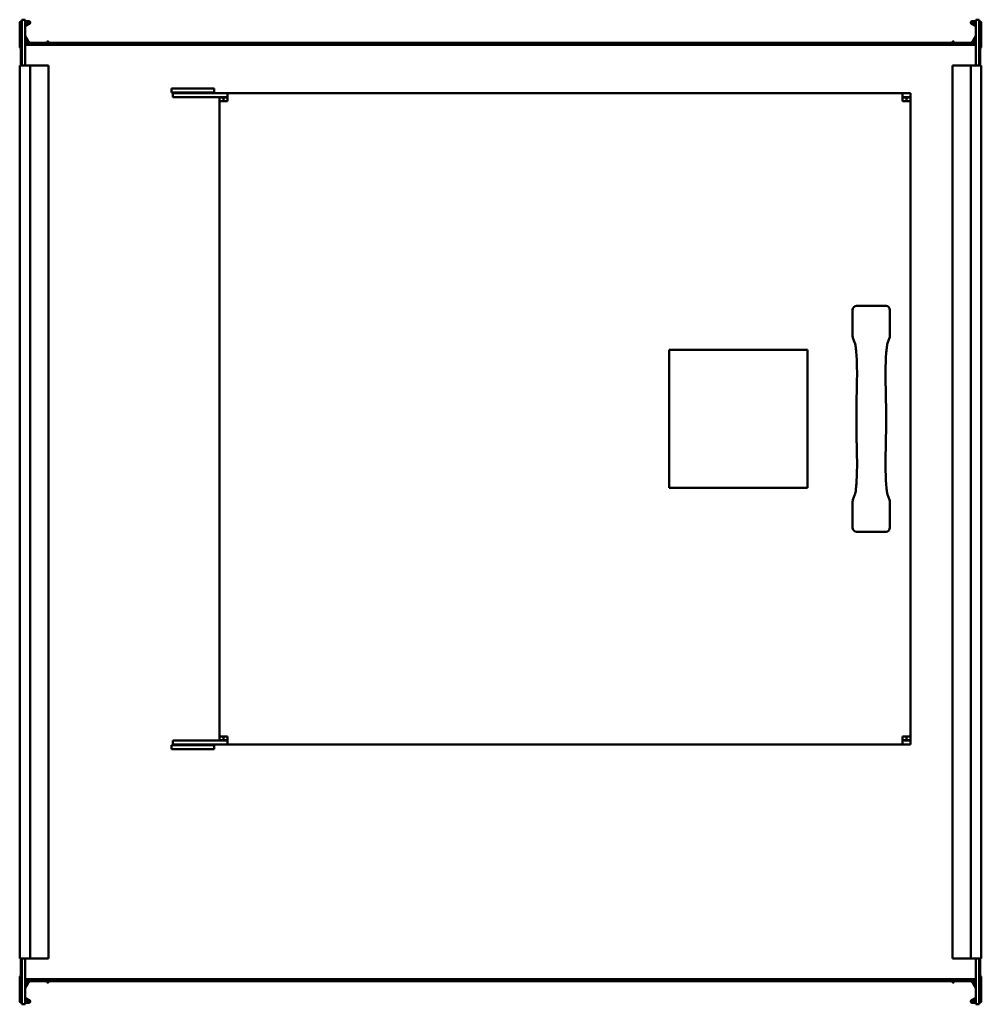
# Model space of a CAD drawing. Header units: millimetres. Extents: x 478 to 1202, y 223 to 965.
import ezdxf

# ---------------------------------------------------------------- set-up
doc = ezdxf.new("R2010")
doc.units = ezdxf.units.MM
doc.header["$LTSCALE"] = 4
doc.layers.add('Widoczne (ISO)', color=7, linetype='Continuous', lineweight=50)

msp = doc.modelspace()

# ---------------------------------------------------------------- linework, layer by layer
at = {"layer": 'Widoczne (ISO)'}
for p, q in [((479.8, 964.5), (479.8, 930)), ((482.3, 964.5), (479.8, 964.5)), ((482.3, 930), (482.3, 964.5)), ((1197.7, 964.5), (1200.2, 964.5)), ((1197.7, 964.5), (1197.7, 930)), ((1200.2, 930), (1200.2, 964.5)), ((478.2, 944.3), (478.2, 962.1)), ((479, 962.5), (479.8, 962.5)), ((479, 950.5), (479, 962.5)), ((479.4, 963.3), (479.8, 963.3)), ((482.3, 963.3), (485.2, 963.3)), ((485.2, 962.5), (482.3, 962.5)), ((482.3, 960.39), (485.3, 962.13)), ((485.7, 961.43), (482.4, 959.53)), ((1194.3, 961.43), (1197.6, 959.53)), ((1197.7, 960.39), (1194.7, 962.13)), ((1197.7, 963.3), (1194.8, 963.3)), ((1194.8, 962.5), (1197.7, 962.5)), ((1200.6, 963.3), (1200.2, 963.3)), ((1201, 962.5), (1200.2, 962.5)), ((1201, 950.5), (1201, 962.5)), ((1201.8, 944.3), (1201.8, 962.1)), ((479, 950.5), (479, 930)), ((479.8, 950.5), (479, 950.5)), ((484.9, 946.1), (482.3, 950.61)), ((482.33, 952.16), (485.59, 946.5)), ((1197.67, 952.16), (1194.41, 946.5)), ((1195.1, 946.1), (1197.7, 950.61)), ((1200.2, 950.5), (1201, 950.5)), ((1201, 950.5), (1201, 930)), ((482.3, 947.5), (483.4, 947.5)), ((483.4, 945.9), (482.3, 945.9)), ((482.3, 945.6), (1197.7, 945.6)), ((484.32, 947.1), (484.09, 947.1)), ((498.58, 947.1), (485.25, 947.1)), ((485.77, 946.4), (498.06, 946.4)), ((498.24, 946.5), (499.18, 948.13)), ((499.87, 947.73), (498.93, 946.1)), ((499.45, 948.2), (499.8, 948)), ((1180.49, 947.1), (499.51, 947.1)), ((1180.13, 947.73), (1181.07, 946.1)), ((1180.55, 948.2), (1180.2, 948)), ((1181.76, 946.5), (1180.82, 948.13)), ((1194.75, 947.1), (1181.42, 947.1)), ((1194.23, 946.4), (1181.94, 946.4)), ((1195.91, 947.1), (1195.68, 947.1)), ((1197.7, 947.5), (1196.6, 947.5)), ((1196.6, 945.9), (1197.7, 945.9)), ((478.2, 930), (478.2, 258)), ((478.2, 930), (479.4, 930)), ((479.8, 930), (479.4, 930)), ((479.8, 930), (482.3, 930)), ((485.2, 930), (482.3, 930)), ((485.2, 930), (486.2, 930)), ((498.06, 930), (486.2, 930)), ((486.2, 930), (486.2, 258)), ((498.24, 930), (498.06, 930)), ((499.18, 930), (498.24, 930)), ((499.18, 930), (499.45, 930)), ((499.8, 930), (499.45, 930)), ((499.8, 930), (499.9, 930)), ((499.9, 930), (499.9, 258)), ((1180.1, 930), (1180.2, 930)), ((1180.1, 258), (1180.1, 930)), ((1180.55, 930), (1180.2, 930)), ((1180.55, 930), (1180.82, 930)), ((1181.76, 930), (1180.82, 930)), ((1181.94, 930), (1181.76, 930)), ((1193.8, 930), (1181.94, 930)), ((1193.8, 930), (1194.8, 930)), ((1193.8, 258), (1193.8, 930)), ((1197.7, 930), (1194.8, 930)), ((1200.2, 930), (1197.7, 930)), ((1200.6, 930), (1200.2, 930)), ((1200.6, 930), (1201.8, 930)), ((1201.8, 258), (1201.8, 930)), ((624.5, 912.6), (592.5, 912.6)), ((592.5, 912.6), (592.5, 909.6)), ((624.5, 909.6), (624.5, 912.6)), ((624.5, 909.6), (592.5, 909.6)), ((593.5, 909.1), (634.5, 909.1)), ((593.5, 909.1), (593.5, 906.1)), ((634.5, 906.1), (593.5, 906.1)), ((628.5, 905.9), (628.5, 903.1)), ((628.5, 905.9), (631.5, 905.9)), ((631.5, 905.9), (631.5, 903.1)), ((634.5, 905.9), (631.5, 905.9)), ((634.5, 909.1), (1142.5, 909.1)), ((634.5, 903.1), (634.5, 909.1)), ((1142.5, 909.1), (1148.5, 909.1)), ((1142.5, 909.1), (1142.5, 903.1)), ((1148.5, 906.1), (1142.5, 906.1)), ((1145.5, 905.9), (1142.5, 905.9)), ((1145.5, 903.1), (1145.5, 905.9)), ((1148.5, 905.9), (1145.5, 905.9)), ((1148.5, 909.1), (1148.5, 906.1)), ((1148.5, 903.1), (1148.5, 905.9)), ((634.5, 903.1), (628.5, 903.1)), ((628.5, 425.1), (628.5, 903.1)), ((1142.5, 903.1), (1148.5, 903.1)), ((1148.5, 425.1), (1148.5, 903.1)), ((1107.89, 749.1), (1130.11, 749.1)), ((1105, 726.25), (1105, 745.91)), ((1133, 745.91), (1133, 726.25)), ((1106.73, 721.05), (1105.2, 725.13)), ((1132.8, 725.13), (1131.27, 721.05)), ((967, 716.1), (1071, 716.1)), ((967, 612.1), (967, 716.1)), ((1071, 716.1), (1071, 612.1)), ((1071, 612.1), (967, 612.1)), ((1105, 582.29), (1105, 601.95)), ((1105.2, 603.07), (1106.73, 607.15)), ((1131.27, 607.15), (1132.8, 603.07)), ((1133, 601.95), (1133, 582.29)), ((1130.11, 579.1), (1107.89, 579.1)), ((634.5, 425.1), (628.5, 425.1)), ((628.5, 425.1), (628.5, 422.3)), ((631.5, 425.1), (631.5, 422.3)), ((634.5, 425.1), (634.5, 419.1)), ((1142.5, 425.1), (1142.5, 419.1)), ((1142.5, 425.1), (1148.5, 425.1)), ((1145.5, 422.3), (1145.5, 425.1)), ((1148.5, 422.3), (1148.5, 425.1)), ((592.5, 418.6), (624.5, 418.6)), ((592.5, 418.6), (592.5, 415.6)), ((592.5, 415.6), (624.5, 415.6)), ((593.5, 422.1), (634.5, 422.1)), ((593.5, 422.1), (593.5, 419.1)), ((634.5, 419.1), (593.5, 419.1)), ((624.5, 415.6), (624.5, 418.6)), ((628.5, 422.3), (631.5, 422.3)), ((631.5, 422.3), (634.5, 422.3)), ((634.5, 419.1), (1142.5, 419.1)), ((1142.5, 422.3), (1145.5, 422.3)), ((1142.5, 422.1), (1148.5, 422.1)), ((1148.5, 419.1), (1142.5, 419.1)), ((1148.5, 422.3), (1145.5, 422.3)), ((1148.5, 422.1), (1148.5, 419.1)), ((479.4, 258), (478.2, 258)), ((479, 237.5), (479, 258)), ((479.4, 258), (479.8, 258)), ((479.8, 258), (482.3, 258)), ((479.8, 258), (479.8, 223.5)), ((482.3, 258), (485.2, 258)), ((482.3, 223.5), (482.3, 258)), ((486.2, 258), (485.2, 258)), ((486.2, 258), (498.06, 258)), ((498.06, 258), (498.24, 258)), ((498.24, 258), (499.18, 258)), ((499.45, 258), (499.18, 258)), ((499.45, 258), (499.8, 258)), ((499.9, 258), (499.8, 258)), ((1180.2, 258), (1180.1, 258)), ((1180.2, 258), (1180.55, 258)), ((1180.82, 258), (1180.55, 258)), ((1180.82, 258), (1181.76, 258)), ((1181.76, 258), (1181.94, 258)), ((1181.94, 258), (1193.8, 258)), ((1194.8, 258), (1193.8, 258)), ((1194.8, 258), (1197.7, 258)), ((1200.2, 258), (1197.7, 258)), ((1197.7, 258), (1197.7, 223.5)), ((1200.2, 258), (1200.6, 258)), ((1200.2, 223.5), (1200.2, 258)), ((1201.8, 258), (1200.6, 258)), ((1201, 237.5), (1201, 258)), ((478.2, 243.7), (478.2, 225.9)), ((479, 237.5), (479, 225.5)), ((479.8, 237.5), (479, 237.5)), ((1197.7, 242.4), (482.3, 242.4)), ((483.4, 242.1), (482.3, 242.1)), ((484.9, 241.9), (482.3, 237.39)), ((482.3, 240.5), (483.4, 240.5)), ((482.33, 235.84), (485.59, 241.5)), ((484.09, 240.9), (484.32, 240.9)), ((485.25, 240.9), (498.58, 240.9)), ((485.77, 241.6), (498.06, 241.6)), ((498.24, 241.5), (499.18, 239.87)), ((499.87, 240.27), (498.93, 241.9)), ((499.45, 239.8), (499.8, 240)), ((499.51, 240.9), (1180.49, 240.9)), ((1180.13, 240.27), (1181.07, 241.9)), ((1180.55, 239.8), (1180.2, 240)), ((1181.76, 241.5), (1180.82, 239.87)), ((1181.42, 240.9), (1194.75, 240.9)), ((1194.23, 241.6), (1181.94, 241.6)), ((1197.67, 235.84), (1194.41, 241.5)), ((1195.1, 241.9), (1197.7, 237.39)), ((1195.68, 240.9), (1195.91, 240.9)), ((1196.6, 242.1), (1197.7, 242.1)), ((1197.7, 240.5), (1196.6, 240.5)), ((1200.2, 237.5), (1201, 237.5)), ((1201, 237.5), (1201, 225.5)), ((1201.8, 243.7), (1201.8, 225.9)), ((479, 225.5), (479.8, 225.5)), ((479.4, 224.7), (479.8, 224.7)), ((482.3, 223.5), (479.8, 223.5)), ((482.3, 227.61), (485.3, 225.87)), ((485.2, 225.5), (482.3, 225.5)), ((482.3, 224.7), (485.2, 224.7)), ((485.7, 226.57), (482.4, 228.47)), ((1194.3, 226.57), (1197.6, 228.47)), ((1197.7, 227.61), (1194.7, 225.87)), ((1194.8, 225.5), (1197.7, 225.5)), ((1197.7, 224.7), (1194.8, 224.7)), ((1197.7, 223.5), (1200.2, 223.5)), ((1201, 225.5), (1200.2, 225.5)), ((1200.6, 224.7), (1200.2, 224.7))]:
    msp.add_line(p, q, dxfattribs=at)
for centre, radius, start, end in [((479.4, 962.1), 1.2, 90, 180), ((482.5, 959.36), 0.2, 120, 180), ((485.2, 962.3), 1, 300, 90), ((485.2, 962.3), 0.2, 300, 90), ((1194.8, 962.3), 1, 90, 240), ((1194.8, 962.3), 0.2, 90, 240), ((1197.5, 959.36), 0.2, 0, 60), ((1200.6, 962.1), 1.2, 0, 90), ((482.5, 952.26), 0.2, 180, 210), ((1197.5, 952.26), 0.2, 330, 0), ((479.2, 944.3), 1, 180, 258.46304), ((483.4, 946.7), 0.8, 270, 90), ((485.77, 946.6), 1, 210, 270), ((485.77, 946.6), 0.2, 210, 270), ((498.06, 946.6), 0.2, 270, 330), ((498.06, 946.6), 1, 270, 330), ((499.35, 948.03), 0.2, 60, 150), ((499.7, 947.83), 0.2, 330, 60), ((1180.3, 947.83), 0.2, 120, 210), ((1180.65, 948.03), 0.2, 30, 120), ((1181.94, 946.6), 1, 210, 270), ((1181.94, 946.6), 0.2, 210, 270), ((1194.23, 946.6), 0.2, 270, 330), ((1194.23, 946.6), 1, 270, 330), ((1196.6, 946.7), 0.8, 90, 270), ((1200.8, 944.3), 1, 281.53696, 0), ((479.2, 243.7), 1, 101.53696, 180), ((1200.8, 243.7), 1, 0, 78.46304), ((483.4, 241.3), 0.8, 270, 90), ((485.77, 241.4), 1, 90, 150), ((485.77, 241.4), 0.2, 90, 150), ((498.06, 241.4), 1, 30, 90), ((498.06, 241.4), 0.2, 30, 90), ((499.35, 239.97), 0.2, 210, 300), ((499.7, 240.17), 0.2, 300, 30), ((1180.3, 240.17), 0.2, 150, 240), ((1180.65, 239.97), 0.2, 240, 330), ((1181.94, 241.4), 1, 90, 150), ((1181.94, 241.4), 0.2, 90, 150), ((1194.23, 241.4), 1, 30, 90), ((1194.23, 241.4), 0.2, 30, 90), ((1196.6, 241.3), 0.8, 90, 270), ((482.5, 235.74), 0.2, 150, 180), ((1197.5, 235.74), 0.2, 0, 30), ((479.4, 225.9), 1.2, 180, 270), ((482.5, 228.64), 0.2, 180, 240), ((485.2, 225.7), 1, 270, 60), ((485.2, 225.7), 0.2, 270, 60), ((1194.8, 225.7), 1, 120, 270), ((1194.8, 225.7), 0.2, 120, 270), ((1197.5, 228.64), 0.2, 300, 0), ((1200.6, 225.9), 1.2, 270, 0)]:
    msp.add_arc(centre, radius, start, end, dxfattribs=at)
for centre, major_axis, ratio, start_param, end_param in [((1108.01, 745.78), (-0.62, 3.28), 0.899459, 6.113507, 7.645297), ((1129.99, 745.78), (0.62, 3.28), 0.899459, 4.921073, 6.452863), ((1108.01, 726.19), (1.09, -2.9), 0.968079, 4.342822, 4.712389), ((1129.99, 726.19), (-1.09, -2.9), 0.968079, 1.570796, 1.940363), ((1109.54, 722.11), (-2.81, -1.05), 0.968079, 0, 0.00043), ((1128.46, 722.11), (2.81, -1.05), 0.968079, 6.282755, 6.283185), ((1111.18, 690.31), (-3, 0.08), 0.296252, 0.001016, 0.005219), ((1126.82, 690.31), (3, 0.08), 0.296252, 6.277966, 6.28217), ((1111.18, 637.89), (-3, -0.08), 0.296252, 6.277966, 6.28217), ((1126.82, 637.89), (3, -0.08), 0.296252, 0.001016, 0.005219), ((1108.01, 602.01), (1.09, 2.9), 0.968079, 1.570796, 1.940363), ((1109.54, 606.09), (-2.81, 1.05), 0.968079, 6.282755, 6.283185), ((1128.46, 606.09), (2.81, 1.05), 0.968079, 0, 0.00043), ((1129.99, 602.01), (-1.09, 2.9), 0.968079, 4.342822, 4.712389), ((1108.01, 582.42), (-0.62, -3.28), 0.899459, 4.921073, 6.452863), ((1129.99, 582.42), (0.62, -3.28), 0.899459, 6.113507, 7.645297)]:
    msp.add_ellipse(centre, major_axis=major_axis, ratio=ratio, start_param=start_param, end_param=end_param, dxfattribs=at)
for points, knots in [([(1108.18, 690.39), (1108.25, 692.86), (1108.29, 695.49), (1108.28, 700.67), (1108.24, 703.3), (1108.09, 708.19), (1107.98, 710.52), (1107.7, 714.62), (1107.53, 716.44), (1107.16, 719.24), (1106.95, 720.31), (1106.78, 720.93), (1106.75, 721.01), (1106.73, 721.05)], [0, 0, 0, 0, 0.775988, 0.775988, 1.555919, 1.555919, 2.329468, 2.329468, 3.105971, 3.105971, 3.853527, 3.853527, 4.021741, 4.021741, 4.021741, 4.021741]), ([(1131.27, 721.05), (1131.23, 720.96), (1131.15, 720.68), (1130.95, 719.81), (1130.83, 719.12), (1130.56, 717.16), (1130.41, 715.73), (1130.13, 712.28), (1130, 710.14), (1129.82, 705.55), (1129.75, 703.03), (1129.7, 697.92), (1129.71, 695.27), (1129.78, 691.94), (1129.79, 691.16), (1129.82, 690.39)], [0, 0, 0, 0, 0.36466, 0.36466, 0.838696, 0.838696, 1.493614, 1.493614, 2.241887, 2.241887, 3.007999, 3.007999, 3.784601, 3.784601, 4.026286, 4.026286, 4.026286, 4.026286]), ([(1106.73, 607.15), (1106.77, 607.23), (1106.85, 607.49), (1107.03, 608.31), (1107.15, 608.96), (1107.42, 610.86), (1107.57, 612.27), (1107.85, 615.67), (1107.98, 617.75), (1108.17, 622.29), (1108.24, 624.83), (1108.3, 629.95), (1108.29, 632.6), (1108.23, 636.04), (1108.21, 636.93), (1108.18, 637.81)], [0, 0, 0, 0, 0.347779, 0.347779, 0.805973, 0.805973, 1.466165, 1.466165, 2.202016, 2.202016, 2.975555, 2.975555, 3.751447, 3.751447, 4.026374, 4.026374, 4.026374, 4.026374]), ([(1129.82, 637.81), (1129.75, 635.34), (1129.71, 632.72), (1129.72, 627.53), (1129.76, 624.91), (1129.91, 620.01), (1130.02, 617.68), (1130.3, 613.58), (1130.47, 611.77), (1130.84, 608.96), (1131.05, 607.87), (1131.22, 607.27), (1131.25, 607.19), (1131.27, 607.15)], [0, 0, 0, 0, 0.77569, 0.77569, 1.555437, 1.555437, 2.330247, 2.330247, 3.103719, 3.103719, 3.858164, 3.858164, 4.021776, 4.021776, 4.021776, 4.021776])]:
    msp.add_open_spline(points, degree=3, knots=knots, dxfattribs=at)
for points in [[(1107.83, 664.1), (1107.83, 672.96), (1107.95, 681.93), (1108.18, 690.39)], [(1129.82, 690.39), (1130.05, 681.93), (1130.17, 672.96), (1130.17, 664.1)], [(1108.18, 637.81), (1107.95, 646.27), (1107.83, 655.24), (1107.83, 664.1)], [(1130.17, 664.1), (1130.17, 655.24), (1130.05, 646.27), (1129.82, 637.81)]]:
    msp.add_open_spline(points, degree=3, dxfattribs=at)

doc.saveas('drawing.dxf')
